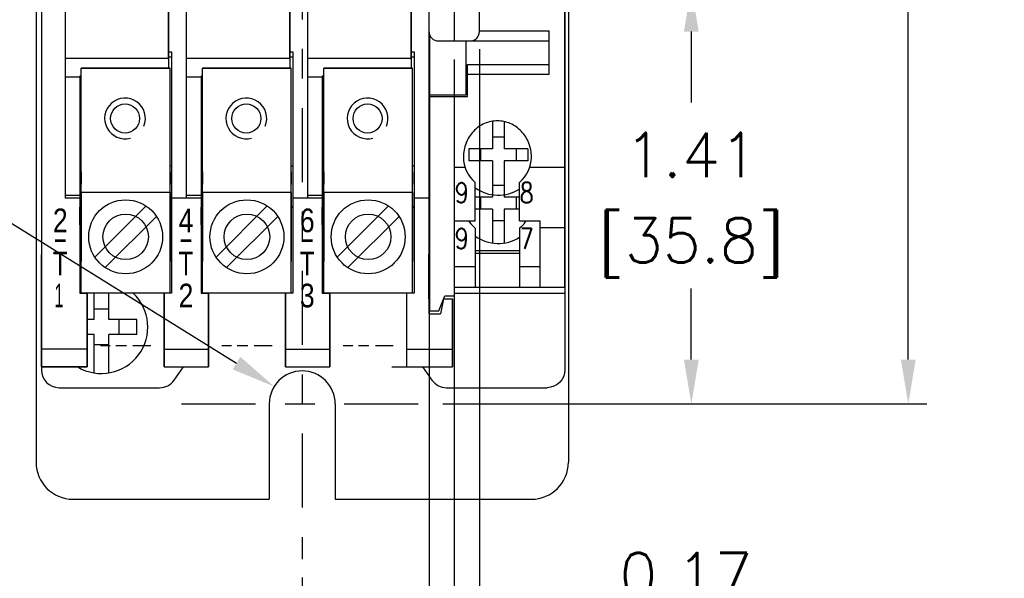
# Model space of a CAD drawing. Extents: x 860.4 to 878.3, y 114.8 to 126.1.
# Tile 3 of 9: x 862.6 to 865.9, y 117.1 to 119. Entities that reach past the tile are written whole.
import ezdxf
from ezdxf.enums import TextEntityAlignment as Align

# ---------------------------------------------------------------- set-up
doc = ezdxf.new("R2010")
doc.units = 0
doc.header["$LTSCALE"] = 4
doc.header["$MEASUREMENT"] = 0
doc.linetypes.add('CENTER', pattern=[2, 1.25, -0.25, 0.25, -0.25])
doc.layers.get('0').update_dxf_attribs({"linetype": 'CONTINUOUS'})
doc.layers.get('DEFPOINTS').update_dxf_attribs({"linetype": 'CONTINUOUS'})
for name, color, linetype in [('CENTER', 40, 'CENTER'), ('dim', 140, 'CONTINUOUS'), ('dim @ 1', 140, 'CONTINUOUS')]:
    doc.layers.add(name, color=color, linetype=linetype)
doc.styles.add('ROMANS', font='romans.shx')
doc.styles.get("Standard").update_dxf_attribs({"font": 'romans.shx'})
doc.styles.add('VELVET-H', font='VELVET-H.SHX')
doc.dimstyles.get("Standard").update_dxf_attribs({"dimtxt": 0.15, "dimasz": 0.15, "dimexe": 0.0625, "dimexo": 0.0625, "dimgap": 0.0625, "dimtad": 0, "dimtih": 1, "dimtoh": 1, "dimzin": 0, "dimdsep": 46, "dimtxsty": 'Standard', "dimcen": 0, "dimadec": 0, "dimazin": 0, "dimtfac": 1, "dimtofl": 0, "dimtmove": 0, "dimatfit": 3, "dimfxl": 0, "dimtolj": 1, "dimtzin": 0, "dimarcsym": 0})

# ---------------------------------------------------------------- blocks, each defined once
blk = doc.blocks.new('*D14')
at = {"layer": 'DEFPOINTS', "color": 0}
for p in [(863.7902, 123.7431), (863.9752, 117.6746), (865.6113, 117.6746)]:
    blk.add_point(p, dxfattribs=at)
at = {"layer": 'dim', "color": 0, "lineweight": -2}
for p, q in [((863.8527, 123.7431), (865.6738, 123.7431)), ((865.6113, 123.5931), (865.6113, 121.0232)), ((865.6113, 117.8246), (865.6113, 120.3946)), ((864.0377, 117.6746), (865.6738, 117.6746))]:
    blk.add_line(p, q, dxfattribs=at)
at = {"layer": 'dim', "color": 0}
for points in [[(865.5863, 123.5931), (865.6363, 123.5931), (865.6113, 123.7431)], [(865.5863, 117.8246), (865.6363, 117.8246), (865.6113, 117.6746)]]:
    blk.add_solid(points, dxfattribs=at)
at = {"layer": 'dim', "color": 0, "char_height": 0.15, "attachment_point": 5}
for s, insert in [('\\A1;6.07', (865.6113, 120.8464)), ('\\A1;[154.1]', (865.6113, 120.5321))]:
    blk.add_mtext(s, dxfattribs=dict(at, insert=insert))
blk = doc.blocks.new('*D15')
at = {"layer": 'DEFPOINTS', "color": 0}
for p in [(864.161, 119.0836, 0.08), (863.9752, 117.6746), (864.8777, 117.6746)]:
    blk.add_point(p, dxfattribs=at)
at = {"layer": 'dim', "color": 0, "lineweight": -2}
for p, q in [((864.2235, 119.0836), (864.9402, 119.0836)), ((864.8777, 118.9336), (864.8777, 118.6934)), ((864.8777, 117.8246), (864.8777, 118.0649)), ((864.0377, 117.6746), (864.9402, 117.6746))]:
    blk.add_line(p, q, dxfattribs=at)
at = {"layer": 'dim', "color": 0}
for points in [[(864.8527, 118.9336), (864.9027, 118.9336), (864.8777, 119.0836)], [(864.8527, 117.8246), (864.9027, 117.8246), (864.8777, 117.6746)]]:
    blk.add_solid(points, dxfattribs=at)
at = {"layer": 'dim', "color": 0, "char_height": 0.15, "attachment_point": 5}
for s, insert in [('\\A1;1.41', (864.8777, 118.5166)), ('\\A1;[35.8]', (864.8777, 118.2024))]:
    blk.add_mtext(s, dxfattribs=dict(at, insert=insert))
blk = doc.blocks.new('*D16')
at = {"layer": 'DEFPOINTS', "color": 0}
for p in [(864.076, 118.9016, 0.08), (863.562, 117.1504), (863.562, 116.3268)]:
    blk.add_point(p, dxfattribs=at)
at = {"layer": 'dim', "color": 0, "lineweight": -2}
for p, q in [((864.076, 118.8391), (864.076, 116.2643)), ((863.562, 117.0879), (863.562, 116.2643)), ((863.712, 116.3268), (863.926, 116.3268)), ((864.076, 116.3268), (864.226, 116.3268))]:
    blk.add_line(p, q, dxfattribs=at)
at = {"layer": 'dim', "color": 0}
for points in [[(863.712, 116.3518), (863.712, 116.3018), (863.562, 116.3268)], [(863.926, 116.3518), (863.926, 116.3018), (864.076, 116.3268)]]:
    blk.add_solid(points, dxfattribs=at)
at = {"layer": 'dim', "color": 0, "insert": (864.6957, 116.3268), "char_height": 0.15, "attachment_point": 5}
blk.add_mtext('\\A1;0.51\\P [13.1]', dxfattribs=at)
blk = doc.blocks.new('*D17')
at = {"layer": 'DEFPOINTS', "color": 0}
for p in [(863.991, 118.9326, 0.08), (864.161, 118.9361, 0.08), (863.991, 116.946)]:
    blk.add_point(p, dxfattribs=at)
at = {"layer": 'dim', "color": 0, "lineweight": -2}
for p, q in [((863.991, 118.8701), (863.991, 116.8835)), ((864.161, 118.8736), (864.161, 116.8835)), ((863.841, 116.946), (863.691, 116.946)), ((864.311, 116.946), (864.461, 116.946))]:
    blk.add_line(p, q, dxfattribs=at)
at = {"layer": 'dim', "color": 0}
for points in [[(863.841, 116.971), (863.841, 116.921), (863.991, 116.946)], [(864.311, 116.971), (864.311, 116.921), (864.161, 116.946)]]:
    blk.add_solid(points, dxfattribs=at)
at = {"layer": 'dim', "color": 0, "insert": (864.8592, 116.946), "char_height": 0.15, "attachment_point": 5}
blk.add_mtext('\\A1;0.17\\P [4.3]', dxfattribs=at)
blk = doc.blocks.new('*D24')
at = {"layer": 'DEFPOINTS', "color": 0}
for p in [(863.4673, 117.7335), (863.6567, 117.6158)]:
    blk.add_point(p, dxfattribs=at)
at = {"layer": 'dim', "color": 0, "lineweight": -2}
for p, q in [((862.327, 118.3486), (862.477, 118.3486)), ((862.477, 118.3486), (863.3398, 117.8126))]:
    blk.add_line(p, q, dxfattribs=at)
at = {"layer": 'dim', "color": 0}
blk.add_solid([(863.353, 117.8339), (863.3267, 117.7914), (863.4673, 117.7335)], dxfattribs=at)
at = {"layer": 'dim', "color": 0, "insert": (861.4478, 118.3486), "char_height": 0.15, "attachment_point": 5}
blk.add_mtext('\\A1;{\\H0.66667x;MOUNTING HOLES\\PFOR 2X #10 SCREWS}', dxfattribs=at)

msp = doc.modelspace()

# ---------------------------------------------------------------- linework, layer by layer
for p, q in [((862.662, 123.5326), (862.662, 117.4776)), ((864.462, 120.6566), (864.462, 117.4776)), ((864.45, 118.0696, 0.08), (864.45, 120.3926, 0.08)), ((863.991, 118.9326, 0.08), (863.991, 119.2346, 0.08)), ((864.161, 118.9326, 0.08), (864.161, 119.2346, 0.08)), ((864.161, 118.9361, 0.08), (864.397, 118.9361, 0.08)), ((864.397, 118.7892, 0.08), (864.397, 118.9361, 0.08)), ((863.994, 117.9896, 0.08), (863.994, 118.9193, 0.08)), ((864.022, 118.9016, 0.08), (864.13, 118.9016, 0.08)), ((864.116, 118.719, 0.08), (864.116, 118.9016, 0.08)), ((864.1378, 118.9026, 0.08), (864.397, 118.9026, 0.08)), ((863.11, 118.8649, -0.475), (863.12, 118.8649, -0.475)), ((863.52, 118.8649, -0.475), (863.53, 118.8649, -0.475)), ((863.93, 118.8649, -0.475), (863.94, 118.8649, -0.475)), ((863.11, 118.8423, -0.32), (862.76, 118.8423, -0.32)), ((863.11, 118.8482, -0.345), (863.12, 118.8482, -0.345)), ((863.12, 118.8396, 2.335), (863.12, 118.8396, 2.865)), ((863.52, 118.8423, -0.32), (863.17, 118.8423, -0.32)), ((863.52, 118.8482, -0.345), (863.53, 118.8482, -0.345)), ((863.93, 118.8423, -0.32), (863.58, 118.8423, -0.32)), ((863.93, 118.8482, -0.345), (863.94, 118.8482, -0.345)), ((864.121, 118.8226, 0.08), (864.397, 118.8226, 0.08)), ((864.121, 118.714, 0.08), (864.121, 118.8226, 0.08)), ((862.81, 118.7794), (862.76, 118.7794)), ((862.815, 118.7825), (862.81, 118.7825)), ((863.22, 118.7794), (863.17, 118.7794)), ((863.225, 118.7825), (863.22, 118.7825)), ((863.63, 118.7794), (863.58, 118.7794)), ((863.635, 118.7825), (863.63, 118.7825)), ((864.121, 118.7892, 0.08), (864.397, 118.7892, 0.08)), ((863.994, 118.719, 0.08), (864.116, 118.719, 0.08)), ((863.994, 118.714, 0.08), (864.121, 118.714, 0.08)), ((864.205, 118.6302, 0.08), (864.205, 118.5365, 0.08)), ((864.245, 118.6291, 0.08), (864.245, 118.5365, 0.08)), ((864.245, 118.5765, 0.08), (864.205, 118.5765, 0.08)), ((864.205, 118.5365, 0.08), (864.125, 118.5365, 0.08)), ((864.125, 118.5365, 0.08), (864.125, 118.4965, 0.08)), ((864.165, 118.5365, 0.08), (864.165, 118.4965, 0.08)), ((864.325, 118.5365, 0.08), (864.245, 118.5365, 0.08)), ((864.285, 118.5365, 0.08), (864.285, 118.4965, 0.08)), ((864.325, 118.5365, 0.08), (864.325, 118.4965, 0.08)), ((864.205, 118.4965, 0.08), (864.125, 118.4965, 0.08)), ((864.205, 118.4965, 0.08), (864.205, 118.3818, 0.08)), ((864.245, 118.4965, 0.08), (864.245, 118.3818, 0.08)), ((864.325, 118.4965, 0.08), (864.245, 118.4965, 0.08)), ((862.81, 118.4796, 2.235), (862.815, 118.4796, 2.235)), ((863.115, 118.4796, 2.235), (863.12, 118.4796, 2.235)), ((863.22, 118.4796, 2.235), (863.225, 118.4796, 2.235)), ((863.525, 118.4796, 2.235), (863.53, 118.4796, 2.235)), ((863.63, 118.4796, 2.235), (863.635, 118.4796, 2.235)), ((863.935, 118.4796, 2.235), (863.94, 118.4796, 2.235)), ((864.077, 118.0396, 0.08), (864.077, 118.4751, 0.08)), ((864.077, 118.4751, 0.08), (864.1126, 118.4751, 0.08)), ((864.3314, 118.4751, 0.08), (864.45, 118.4751, 0.08)), ((864.147, 118.2938, 0.08), (864.147, 118.4233, 0.08)), ((864.245, 118.4135, 0.08), (864.205, 118.4135, 0.08)), ((864.297, 118.2938, 0.08), (864.297, 118.4233, 0.08)), ((862.81, 118.3796, -0.6891), (862.76, 118.3796, -0.6891)), ((862.81, 118.3699, 0.49), (862.76, 118.3699, 0.49)), ((862.815, 118.3896, 0.08), (862.815, 118.1566, 0.08)), ((863.115, 118.3896, 0.08), (862.815, 118.3896, 0.08)), ((863.115, 118.3896, 0.08), (863.115, 118.1566, 0.08)), ((863.22, 118.3699, 0.49), (863.12, 118.3699, 0.49)), ((863.22, 118.3796, -0.6891), (863.17, 118.3796, -0.6891)), ((863.225, 118.3896, 0.08), (863.225, 118.1566, 0.08)), ((863.525, 118.3896, 0.08), (863.225, 118.3896, 0.08)), ((863.525, 118.3896, 0.08), (863.525, 118.1566, 0.08)), ((863.63, 118.3699, 0.49), (863.53, 118.3699, 0.49)), ((863.63, 118.3796, -0.6891), (863.58, 118.3796, -0.6891)), ((863.635, 118.3896, 0.08), (863.635, 118.1566, 0.08)), ((863.935, 118.3896, 0.08), (863.635, 118.3896, 0.08)), ((863.935, 118.3896, 0.08), (863.935, 118.1566, 0.08)), ((863.99, 118.3699, 0.49), (863.94, 118.3699, 0.49)), ((864.205, 118.3735, 0.08), (864.147, 118.3735, 0.08)), ((864.165, 118.3735, 0.08), (864.165, 118.3335, 0.08)), ((864.205, 118.3818, 0.08), (864.205, 118.3735, 0.08)), ((864.245, 118.3818, 0.08), (864.245, 118.3735, 0.08)), ((864.297, 118.3735, 0.08), (864.245, 118.3735, 0.08)), ((864.285, 118.3735, 0.08), (864.285, 118.3335, 0.08)), ((863.0339, 118.3439, 0.08), (862.8607, 118.1707, 0.08)), ((863.4439, 118.3439, 0.08), (863.2707, 118.1707, 0.08)), ((863.8539, 118.3439, 0.08), (863.6807, 118.1707, 0.08)), ((864.205, 118.3335, 0.08), (864.147, 118.3335, 0.08)), ((864.205, 118.3335, 0.08), (864.205, 118.2188, 0.08)), ((864.245, 118.3335, 0.08), (864.245, 118.2188, 0.08)), ((864.297, 118.3335, 0.08), (864.245, 118.3335, 0.08)), ((863.0693, 118.3086, 0.08), (862.8961, 118.1354, 0.08)), ((863.4793, 118.3086, 0.08), (863.3061, 118.1354, 0.08)), ((863.8893, 118.3086, 0.08), (863.7161, 118.1354, 0.08)), ((864.077, 118.2938, 0.08), (864.147, 118.2938, 0.08)), ((864.245, 118.2935, 0.08), (864.205, 118.2935, 0.08)), ((864.297, 118.2938, 0.08), (864.367, 118.2938, 0.08)), ((864.367, 118.0696, 0.08), (864.367, 118.2938, 0.08)), ((864.147, 118.269, 0.08), (864.147, 118.0696, 0.08)), ((864.297, 118.269, 0.08), (864.297, 118.0696, 0.08)), ((864.367, 118.2706, 0.08), (864.45, 118.2706, 0.08)), ((864.147, 118.1928, 0.08), (864.297, 118.1928, 0.08)), ((864.147, 118.1842, 0.08), (864.297, 118.1842, 0.08)), ((864.077, 118.1395, 0.08), (864.147, 118.1395, 0.08)), ((864.297, 118.1395, 0.08), (864.367, 118.1395, 0.08)), ((864.077, 118.0696, 0.08), (864.45, 118.0696, 0.08)), ((862.81, 118.0496, 1.975), (862.835, 118.0496, 1.975)), ((862.858, 117.9596), (862.858, 118.0496)), ((862.908, 117.9596), (862.908, 118.0496)), ((863.22, 118.0496, 1.975), (863.245, 118.0496, 1.975)), ((863.63, 118.0496, 1.975), (863.655, 118.0496, 1.975)), ((863.915, 118.0496, 3.875), (863.915, 117.7996, 3.875)), ((864.024, 117.9896, 0.08), (864.044, 118.0396, 0.08)), ((864.04, 118.0296, 2.985), (864.04, 118.0296, 2.785)), ((864.044, 118.0396, 0.08), (864.077, 118.0396, 0.08)), ((862.908, 117.9946), (862.858, 117.9946)), ((862.858, 117.9596), (862.835, 117.9596)), ((863.003, 117.9596), (862.908, 117.9596)), ((862.943, 117.9096), (862.943, 117.9596)), ((863.003, 117.9096), (863.003, 117.9596)), ((863.99, 117.9796, 2.985), (863.99, 117.9796, 2.785)), ((863.994, 117.9896, 0.08), (864.024, 117.9896, 0.08)), ((864.03, 117.9796, 2.985), (864.03, 117.9796, 2.785)), ((862.858, 117.9096), (862.835, 117.9096)), ((862.858, 117.7797), (862.858, 117.9096)), ((863.003, 117.9096), (862.908, 117.9096)), ((862.908, 117.7797), (862.908, 117.9096)), ((862.908, 117.8746), (862.858, 117.8746)), ((862.9128, 117.8716, 0.08), (862.88, 117.8716, 0.08)), ((862.9678, 117.8716, 0.08), (862.932, 117.8716, 0.08)), ((863.05, 117.8716, 0.08), (862.9898, 117.8716, 0.08)), ((863.3228, 117.8716, 0.08), (863.29, 117.8716, 0.08)), ((863.3778, 117.8716, 0.08), (863.342, 117.8716, 0.08)), ((863.46, 117.8716, 0.08), (863.3998, 117.8716, 0.08)), ((863.7328, 117.8716, 0.08), (863.7, 117.8716, 0.08)), ((863.7878, 117.8716, 0.08), (863.752, 117.8716, 0.08)), ((863.87, 117.8716, 0.08), (863.8098, 117.8716, 0.08)), ((863.1292, 117.7552, 0.185), (863.1603, 117.7996, 0.185)), ((864.0009, 117.7552, 0.185), (863.9698, 117.7996, 0.185)), ((862.68, 117.7896, 0.185), (862.68, 117.7896, -0.115)), ((862.74, 117.7296, 0.185), (862.74, 117.7296, -0.115)), ((863.08, 117.7296, 0.185), (863.08, 117.7296, -0.115)), ((863.4505, 117.6746), (863.4505, 117.3526)), ((863.6735, 117.6746), (863.6735, 117.3526)), ((862.787, 117.3526), (863.4505, 117.3526)), ((863.6735, 117.3526), (864.337, 117.3526))]:
    msp.add_line(p, q)
at = {"extrusion": (1, -1.68754e-14, 4.34221e-15)}
for p, q in [((862.76, 120.3896, 2.985), (862.76, 118.3699, 2.985)), ((862.68, 120.0696, 2.985), (862.68, 117.7996, 2.985)), ((863.17, 119.3346, 2.865), (863.17, 118.3699, 2.865)), ((863.58, 119.3346, 2.865), (863.58, 118.3699, 2.865)), ((863.99, 119.3346, 2.865), (863.99, 118.3596, 2.865)), ((863.11, 119.1704, 2.865), (863.11, 118.8096, 2.865)), ((863.52, 119.1704, 2.865), (863.52, 118.8096, 2.865)), ((863.93, 119.1704, 2.865), (863.93, 118.8096, 2.865)), ((863.12, 118.859, 2.865), (863.12, 118.3596, 2.865)), ((863.53, 118.8649, 2.865), (863.53, 118.3596, 2.865)), ((863.94, 118.8649, 2.865), (863.94, 118.0496, 2.865)), ((862.81, 118.4796, 2.235), (862.81, 118.4796, 0.625)), ((863.12, 118.4796, 2.235), (863.12, 118.4796, -0.105)), ((863.22, 118.4796, 2.235), (863.22, 118.4796, 0.625)), ((863.53, 118.4796, 2.235), (863.53, 118.4796, -0.105)), ((863.63, 118.4796, 2.235), (863.63, 118.4796, 0.625)), ((863.94, 118.4796, 2.235), (863.94, 118.4796, -0.105)), ((863.12, 118.3596, 2.985), (863.12, 118.0496, 2.985)), ((863.53, 118.3596, 2.985), (863.53, 118.0496, 2.985)), ((863.99, 118.3596, 2.985), (863.99, 117.9796, 2.985)), ((863.12, 118.3396, 1.675), (863.12, 118.2796, 1.675)), ((863.53, 118.3396, 1.675), (863.53, 118.2796, 1.675)), ((862.81, 118.2896, 1.975), (862.81, 118.0496, 1.975)), ((863.12, 118.2896, 1.975), (863.12, 118.0496, 1.975)), ((863.22, 118.2896, 1.975), (863.22, 118.0496, 1.975)), ((863.53, 118.2896, 1.975), (863.53, 118.0496, 1.975)), ((863.63, 118.2896, 1.975), (863.63, 118.0496, 1.975)), ((862.68, 117.7996, 1.873), (862.68, 118.1796, 1.2668)), ((863.99, 118.0296, 1.5061), (863.99, 118.1796, 1.2668)), ((862.835, 117.7996, 1.873), (862.835, 118.0496, 1.4742)), ((863.095, 118.0496, 2.985), (863.095, 118.0496, 1.975)), ((863.095, 117.7996, 1.873), (863.095, 118.0496, 1.4742)), ((863.095, 118.0496, 2.985), (863.095, 117.7996, 2.985)), ((863.12, 118.0496, 2.985), (863.12, 118.0496, 1.975)), ((863.505, 118.0496, 2.985), (863.505, 118.0496, 1.975)), ((863.505, 117.7996, 1.873), (863.505, 118.0496, 1.4742)), ((863.505, 118.0496, 2.985), (863.505, 117.7996, 2.985)), ((863.53, 118.0496, 2.985), (863.53, 118.0496, 1.975)), ((863.99, 118.0296, 2.785), (863.99, 117.9796, 2.785)), ((864.07, 117.7996, 1.873), (864.07, 118.0296, 1.5061)), ((864.07, 118.0296, 2.985), (864.07, 117.7996, 2.985)), ((863.095, 117.8596, 1.873), (863.245, 117.8596, 1.873)), ((863.505, 117.8596, 2.985), (863.655, 117.8596, 2.985)), ((862.68, 117.7996, 2.985), (862.835, 117.7996, 2.985)), ((863.095, 117.7996, 1.873), (863.245, 117.7996, 1.873)), ((863.095, 117.7996, 2.985), (863.245, 117.7996, 2.985)), ((863.505, 117.7996, 1.873), (863.655, 117.7996, 1.873)), ((863.505, 117.7996, 2.985), (863.655, 117.7996, 2.985))]:
    msp.add_line(p, q, dxfattribs=at)
at = {"extrusion": (-1, 2.36042e-14, 4.82166e-16)}
for p, q in [((864.45, 119.6796, -0.105), (864.45, 118.5296, -0.105)), ((864.45, 119.3696, -0.025), (864.45, 118.5296, -0.025)), ((863.99, 119.2496, -0.025), (863.99, 118.5296, -0.025))]:
    msp.add_line(p, q, dxfattribs=at)
at = {"extrusion": (-1, 2.37879e-14, 3.29076e-16)}
for p, q in [((862.68, 119.4696, -0.105), (862.68, 118.1796, -0.105)), ((864.45, 118.5296, -0.115), (864.45, 117.7896, -0.115)), ((862.81, 118.4796, -0.105), (862.81, 118.2796, -0.105)), ((863.12, 118.4796, 0.625), (863.12, 118.2796, 0.625)), ((863.22, 118.4796, 0.625), (863.22, 118.2796, 0.625)), ((863.53, 118.4796, 0.625), (863.53, 118.2796, 0.625)), ((863.63, 118.4796, 0.625), (863.63, 118.2796, 0.625)), ((863.94, 118.4796, -0.105), (863.94, 118.3396, -0.105)), ((862.68, 118.1796, -0.115), (862.68, 117.7896, -0.115)), ((862.68, 118.1796, -0.105), (862.68, 118.1796, -0.115)), ((862.68, 118.1796, 0.185), (862.68, 117.7896, 0.185)), ((864.45, 118.0496, 0.185), (864.45, 117.7896, 0.185)), ((864.45, 118.0496, 0.185), (864.45, 118.0496, 0.095))]:
    msp.add_line(p, q, dxfattribs=at)
at = {"extrusion": (1, -1.68754e-14, 3.94746e-15)}
for p, q in [((863.11, 118.8396, 0.625), (863.11, 119.1696, 0.625)), ((863.52, 118.8396, 0.625), (863.52, 119.1696, 0.625)), ((863.93, 118.8396, 0.625), (863.93, 119.1696, 0.625)), ((862.81, 118.4796, 0.625), (862.815, 118.4796, 0.625)), ((863.115, 118.4796, -0.105), (863.12, 118.4796, -0.105)), ((863.22, 118.4796, 0.625), (863.225, 118.4796, 0.625)), ((863.525, 118.4796, -0.105), (863.53, 118.4796, -0.105)), ((863.63, 118.4796, 0.625), (863.635, 118.4796, 0.625)), ((863.935, 118.4796, -0.105), (863.94, 118.4796, -0.105)), ((862.81, 118.2796, 1.675), (862.81, 118.3396, 1.675)), ((862.81, 118.3396, 1.675), (862.81, 118.3396, 1.925)), ((862.81, 118.3396, 1.675), (862.815, 118.3396, 1.675)), ((863.115, 118.3396, 1.675), (863.12, 118.3396, 1.675)), ((863.22, 118.2796, 1.675), (863.22, 118.3396, 1.675)), ((863.22, 118.3396, 1.675), (863.22, 118.3396, 1.925)), ((863.22, 118.3396, 1.675), (863.225, 118.3396, 1.675)), ((863.525, 118.3396, 1.675), (863.53, 118.3396, 1.675)), ((863.63, 118.2796, 1.675), (863.63, 118.3396, 1.675)), ((863.63, 118.3396, 1.675), (863.63, 118.3396, 1.925)), ((863.63, 118.3396, 1.675), (863.635, 118.3396, 1.675)), ((863.935, 118.3396, 1.675), (863.94, 118.3396, 1.675)), ((864.04, 118.0296, 2.785), (864.03, 117.9796, 2.785)), ((864.04, 118.0296, 2.985), (864.03, 117.9796, 2.985)), ((864.04, 118.0296, 2.985), (864.07, 118.0296, 2.985)), ((863.99, 117.9796, 2.785), (864.03, 117.9796, 2.785)), ((863.99, 117.9796, 2.985), (864.03, 117.9796, 2.985)), ((863.915, 117.8596, 1.873), (864.07, 117.8596, 1.873)), ((863.865, 117.7996, 1.873), (864.07, 117.7996, 1.873)), ((863.865, 117.7996, 1.975), (863.915, 117.7996, 1.975)), ((863.915, 117.7996, 2.985), (864.07, 117.7996, 2.985))]:
    msp.add_line(p, q, dxfattribs=at)
at = {"extrusion": (-1.96596e-14, -1, -1.39895e-14)}
for p, q in [((863.12, 118.8649, 2.335), (863.12, 118.5796, 2.335)), ((863.53, 118.859, 2.335), (863.53, 118.5796, 2.335)), ((863.94, 118.8396, 2.335), (863.94, 118.5796, 2.335)), ((862.68, 118.1796, 0.185), (862.68, 118.1796, 1.2668)), ((863.245, 117.7996, 1.873), (863.245, 118.0496, 1.4742)), ((863.655, 117.7996, 1.873), (863.655, 118.0496, 1.4742)), ((862.68, 117.7996, 1.873), (862.68, 117.7996, 2.985)), ((862.835, 117.7996, 1.873), (862.835, 117.7996, 2.985)), ((863.095, 117.7996, 1.873), (863.095, 117.7996, 2.985)), ((863.245, 117.7996, 1.873), (863.245, 117.7996, 2.985)), ((863.505, 117.7996, 1.873), (863.505, 117.7996, 2.985)), ((863.655, 117.7996, 1.873), (863.655, 117.7996, 2.985)), ((863.865, 117.7996, 1.873), (863.865, 117.7996, 1.975)), ((863.915, 117.7996, 1.975), (863.915, 117.7996, 2.985)), ((864.07, 117.7996, 1.873), (864.07, 117.7996, 2.985))]:
    msp.add_line(p, q, dxfattribs=at)
at = {"extrusion": (-3.1502e-14, -1, 1.23283e-14)}
for p, q in [((862.76, 118.8396, 2.425), (862.76, 118.3699, 2.425)), ((863.17, 118.8396, 2.425), (863.17, 118.3699, 2.425)), ((863.58, 118.8396, 2.425), (863.58, 118.3699, 2.425)), ((862.81, 118.7825, 2.425), (862.81, 118.3596, 2.425)), ((862.81, 118.7825, 2.335), (862.81, 118.5796, 2.335)), ((863.22, 118.7825, 2.425), (863.22, 118.3596, 2.425)), ((863.22, 118.7825, 2.335), (863.22, 118.5796, 2.335)), ((863.63, 118.7825, 2.425), (863.63, 118.3596, 2.425)), ((863.63, 118.7825, 2.335), (863.63, 118.5796, 2.335))]:
    msp.add_line(p, q, dxfattribs=at)
at = {"extrusion": (1, 7.22339e-15, 2.91218e-29)}
for p, q in [((862.815, 118.0496, -9.737), (862.815, 118.8096, -9.737)), ((863.115, 118.8096, -9.807), (862.815, 118.8096, -9.807)), ((862.815, 118.8096, -9.737), (863.115, 118.8096, -9.737)), ((862.815, 118.8096, -9.737), (862.815, 118.8096, -9.807)), ((863.115, 118.0496, -9.737), (863.115, 118.8096, -9.737)), ((863.115, 118.8096, -9.737), (863.115, 118.8096, -9.807)), ((863.225, 118.0496, -9.737), (863.225, 118.8096, -9.737)), ((863.225, 118.8096, -9.737), (863.225, 118.8096, -9.807)), ((863.525, 118.8096, -9.807), (863.225, 118.8096, -9.807)), ((863.225, 118.8096, -9.737), (863.525, 118.8096, -9.737)), ((863.525, 118.0496, -9.737), (863.525, 118.8096, -9.737)), ((863.525, 118.8096, -9.737), (863.525, 118.8096, -9.807)), ((863.635, 118.0496, -9.737), (863.635, 118.8096, -9.737)), ((863.635, 118.8096, -9.737), (863.635, 118.8096, -9.807)), ((863.935, 118.8096, -9.807), (863.635, 118.8096, -9.807)), ((863.635, 118.8096, -9.737), (863.935, 118.8096, -9.737)), ((863.935, 118.0496, -9.737), (863.935, 118.8096, -9.737)), ((863.935, 118.8096, -9.737), (863.935, 118.8096, -9.807)), ((862.815, 118.5096, -9.857), (862.815, 118.7596, -9.857)), ((863.115, 118.5096, -9.857), (863.115, 118.7596, -9.857)), ((863.225, 118.5096, -9.857), (863.225, 118.7596, -9.857)), ((863.525, 118.5096, -9.857), (863.525, 118.7596, -9.857)), ((863.635, 118.5096, -9.857), (863.635, 118.7596, -9.857)), ((863.935, 118.5096, -9.857), (863.935, 118.7596, -9.857)), ((862.815, 118.0996, -10.217), (862.815, 118.2896, -10.217)), ((863.225, 118.0996, -10.217), (863.225, 118.2896, -10.217)), ((863.635, 118.0996, -10.217), (863.635, 118.2896, -10.217)), ((862.815, 118.0496, -10.167), (862.815, 118.0496, -9.737)), ((863.115, 118.0496, -10.167), (862.815, 118.0496, -10.167)), ((863.115, 118.0496, -9.737), (862.815, 118.0496, -9.737)), ((863.225, 118.0496, -10.167), (863.225, 118.0496, -9.737)), ((863.525, 118.0496, -10.167), (863.225, 118.0496, -10.167)), ((863.525, 118.0496, -9.737), (863.225, 118.0496, -9.737)), ((863.635, 118.0496, -10.167), (863.635, 118.0496, -9.737)), ((863.935, 118.0496, -10.167), (863.635, 118.0496, -10.167)), ((863.935, 118.0496, -9.737), (863.635, 118.0496, -9.737))]:
    msp.add_line(p, q, dxfattribs=at)
at = {"extrusion": (-1, 2.36042e-14, 3.29076e-16)}
for p, q in [((863.99, 118.5296, 0.095), (863.99, 118.0496, 0.095)), ((863.99, 118.5296, 0.095), (863.99, 118.5296, -0.025)), ((863.99, 118.5296, -0.105), (863.99, 118.5296, -0.115)), ((864.45, 118.5296, 0.095), (864.45, 118.0496, 0.095)), ((864.45, 118.5296, 0.095), (864.45, 118.5296, -0.025)), ((864.4515, 118.5296, -0.105), (864.4515, 118.5296, -0.115)), ((862.74, 117.7296, -0.115), (863.08, 117.7296, -0.115)), ((862.74, 117.7296, 0.185), (863.08, 117.7296, 0.185))]:
    msp.add_line(p, q, dxfattribs=at)
at = {"extrusion": (-1, 2.36042e-14, 2.83106e-16)}
for p, q in [((863.99, 118.5296, -0.105), (863.99, 118.1796, -0.105)), ((862.815, 118.3396, 1.925), (862.81, 118.3396, 1.925)), ((863.12, 118.3396, 1.925), (863.115, 118.3396, 1.925)), ((863.225, 118.3396, 1.925), (863.22, 118.3396, 1.925)), ((863.53, 118.3396, 1.925), (863.525, 118.3396, 1.925)), ((863.635, 118.3396, 1.925), (863.63, 118.3396, 1.925)), ((863.94, 118.3396, 1.925), (863.935, 118.3396, 1.925)), ((863.12, 118.0496, 1.975), (863.095, 118.0496, 1.975)), ((863.12, 118.0496, 2.985), (863.095, 118.0496, 2.985)), ((863.53, 118.0496, 1.975), (863.505, 118.0496, 1.975)), ((863.53, 118.0496, 2.985), (863.505, 118.0496, 2.985)), ((863.94, 118.0496, 3.875), (863.915, 118.0496, 3.875)), ((862.835, 117.8596, 1.873), (862.68, 117.8596, 1.873)), ((862.835, 117.7996, 1.873), (862.68, 117.7996, 1.873))]:
    msp.add_line(p, q, dxfattribs=at)
at = {"extrusion": (1, 2.09926e-32, -3.61354e-45)}
for p, q in [((862.815, 118.4596, -10.377), (862.815, 118.4171, -10.491)), ((863.115, 118.4596, -10.377), (863.115, 118.4171, -10.491)), ((863.225, 118.4596, -10.377), (863.225, 118.4171, -10.491)), ((863.525, 118.4596, -10.377), (863.525, 118.4171, -10.491)), ((863.635, 118.4596, -10.377), (863.635, 118.4171, -10.491)), ((863.935, 118.4596, -10.377), (863.935, 118.4171, -10.491))]:
    msp.add_line(p, q, dxfattribs=at)
at = {"extrusion": (-1, 2.24439e-14, -3.55271e-15)}
for p, q in [((862.81, 118.3596, 2.985), (862.81, 118.0496, 2.985)), ((863.22, 118.3596, 2.985), (863.22, 118.0496, 2.985)), ((863.63, 118.3596, 2.985), (863.63, 118.0496, 2.985)), ((862.81, 118.0496, 2.985), (862.81, 118.0496, 1.975)), ((862.835, 118.0496, 2.985), (862.835, 118.0496, 1.975)), ((862.835, 118.0496, 2.985), (862.835, 117.7996, 2.985)), ((863.22, 118.0496, 2.985), (863.22, 118.0496, 1.975)), ((863.245, 118.0496, 2.985), (863.245, 118.0496, 1.975)), ((863.245, 118.0496, 2.985), (863.245, 117.7996, 2.985)), ((863.63, 118.0496, 2.985), (863.63, 118.0496, 1.975)), ((863.655, 118.0496, 2.985), (863.655, 118.0496, 1.975)), ((863.655, 118.0496, 2.985), (863.655, 117.7996, 2.985))]:
    msp.add_line(p, q, dxfattribs=at)
at = {"extrusion": (1, -1.68754e-14, -2.88118e-15)}
for p, q in [((863.12, 118.3396, 1.925), (863.12, 118.3396, 1.675)), ((863.53, 118.3396, 1.925), (863.53, 118.3396, 1.675)), ((864.07, 118.0296, 2.985), (864.07, 118.0296, 1.5061))]:
    msp.add_line(p, q, dxfattribs=at)
at = {"extrusion": (1, -1.57151e-14, 8.17803e-15)}
for p, q in [((862.81, 118.0496, 2.985), (862.835, 118.0496, 2.985)), ((863.22, 118.0496, 2.985), (863.245, 118.0496, 2.985)), ((863.63, 118.0496, 2.985), (863.655, 118.0496, 2.985))]:
    msp.add_line(p, q, dxfattribs=at)
at = {"extrusion": (-1.45304e-16, 1.45495e-14, -1)}
for p, q in [((864.077, 118.0496, 0.185), (864.45, 118.0496, 0.185)), ((864.077, 118.0496, 0.095), (864.45, 118.0496, 0.095)), ((864.45, 117.7896, -0.115), (864.45, 117.7896, 0.185)), ((864.05, 117.7296, -0.115), (864.39, 117.7296, -0.115)), ((864.05, 117.7296, 0.185), (864.39, 117.7296, 0.185)), ((864.39, 117.7296, -0.115), (864.39, 117.7296, 0.185))]:
    msp.add_line(p, q, dxfattribs=at)
for centre, radius in [((862.963, 118.6396, 0.08), 0.0491), ((863.373, 118.6396, 0.08), 0.0491), ((863.783, 118.6396, 0.08), 0.0491), ((862.965, 118.2396, 0.08), 0.125), ((863.375, 118.2396, 0.08), 0.125), ((863.785, 118.2396, 0.08), 0.125), ((862.965, 118.2396, 0.08), 0.077), ((863.375, 118.2396, 0.08), 0.077), ((863.785, 118.2396, 0.08), 0.077)]:
    msp.add_circle(centre, radius)
for centre, radius, start, end in [((864.022, 118.9326, 0.08), 0.031, 180, 270), ((864.13, 118.9326, 0.08), 0.031, 270, 360), ((862.963, 118.6396, 0.08), 0.069, 337.7128, 285.1255), ((863.373, 118.6396, 0.08), 0.069, 337.7128, 285.1255), ((863.783, 118.6396, 0.08), 0.069, 337.7128, 285.1255), ((864.222, 118.5233, 0.08), 0.1082, 90, 113.7877), ((864.222, 118.5233, 0.08), 0.1082, 66.2123, 90), ((864.2297, 118.5121, 0.08), 0.1222, 136.7808, 158.7323), ((864.225, 118.5165, 0.08), 0.1157, 113.7877, 136.7808), ((864.219, 118.5165, 0.08), 0.1157, 43.2192, 66.2123), ((864.2143, 118.5121, 0.08), 0.1222, 21.2677, 43.2192), ((864.2371, 118.5092, 0.08), 0.1301, 158.7323, 180), ((864.2069, 118.5092, 0.08), 0.1301, 360, 21.2677), ((864.222, 118.5105, 0.08), 0.115, 180.6355, 229.2989), ((864.222, 118.5105, 0.08), 0.115, 310.7011, 359.3645), ((864.225, 118.5165, 0.08), 0.1362, 235.0483, 301.9012), ((864.2152, 118.3538, 0.08), 0.1088, 213.4662, 226.7808), ((864.2289, 118.3538, 0.08), 0.1088, 313.2192, 326.5338), ((864.2193, 118.3582, 0.08), 0.1148, 226.7808, 230.9666), ((864.2247, 118.3582, 0.08), 0.1148, 309.0334, 313.2192), ((864.225, 118.3535, 0.08), 0.1362, 235.0483, 301.9012), ((862.883, 117.9346), 0.157, 239.3023, 47.095), ((862.74, 117.7896, 0.185), 0.06, 180, 270), ((862.74, 117.7896, -0.115), 0.06, 180, 270), ((863.562, 117.6746), 0.1115, 0, 180), ((863.08, 117.7896, -0.115), 0.06, 270, 325), ((863.08, 117.7896, 0.185), 0.06, 270, 325), ((864.05, 117.7896, 0.185), 0.06, 215, 270), ((862.787, 117.4776), 0.125, 180, 270), ((864.337, 117.4776), 0.125, 270, 0)]:
    msp.add_arc(centre, radius, start, end)
at = {"extrusion": (1, 2.90326e-29, -7.22339e-15)}
for centre in [(118.7596, -9.807, 862.815), (118.7596, -9.807, 863.115), (118.7596, -9.807, 863.225), (118.7596, -9.807, 863.525), (118.7596, -9.807, 863.635), (118.7596, -9.807, 863.935)]:
    msp.add_arc(centre, 0.05, 270, 0, dxfattribs=at)
at = {"extrusion": (1, -1.68754e-14, 3.94746e-15)}
for centre, radius, start, end in [((118.5796, 2.235, 862.81), 0.1, 90, 180), ((118.5796, 2.235, 863.12), 0.1, 90, 180), ((118.5796, 2.235, 863.22), 0.1, 90, 180), ((118.5796, 2.235, 863.53), 0.1, 90, 180), ((118.5796, 2.235, 863.63), 0.1, 90, 180), ((118.5796, 2.235, 863.94), 0.1, 90, 180), ((118.2896, 1.925, 862.81), 0.05, 0, 90), ((118.2896, 1.925, 863.12), 0.05, 0, 90), ((118.2896, 1.925, 863.22), 0.05, 0, 90), ((118.2896, 1.925, 863.53), 0.05, 0, 90), ((118.2896, 1.925, 863.63), 0.05, 0, 90)]:
    msp.add_arc(centre, radius, start, end, dxfattribs=at)
at = {"extrusion": (1, -2.55956e-31, -1.27335e-45)}
for centre in [(118.0996, -10.167, 862.815), (118.0996, -10.167, 863.225), (118.0996, -10.167, 863.635)]:
    msp.add_arc(centre, 0.05, 180, 270, dxfattribs=at)
at = {"extrusion": (-1.45304e-16, 1.45495e-14, -1)}
for centre in [(-864.39, 117.7896, -0.185), (-864.39, 117.7896, 0.115)]:
    msp.add_arc(centre, 0.06, 180, 270, dxfattribs=at)
at = {"layer": 'CENTER', "ltscale": 0.05}
for p, q in [((863.562, 124.1746), (863.562, 117.1504)), ((863.1543, 117.6746), (863.9752, 117.6746))]:
    msp.add_line(p, q, dxfattribs=at)
at = {"layer": 'CENTER'}
msp.add_line((864.076, 119.2656, 0.08), (864.076, 118.9016, 0.08), dxfattribs=at)

# ---------------------------------------------------------------- texts
for s, height, style, width, p, p2 in [('9', 0.069, 'ROMANS', 0.882582, (864.0783, 118.354, 0.08), (864.1247, 118.354, 0.08)), ('8', 0.069, 'ROMANS', 0.830665, (864.2978, 118.354, 0.08), (864.3442, 118.354, 0.08)), ('2', 0.08, 'VELVET-H', 0.9375, (862.719, 118.2552, 1.873), (862.769, 118.2552, 1.873)), ('4', 0.08, 'VELVET-H', 0.875, (863.144, 118.2552, 1.873), (863.194, 118.2552, 1.873)), ('6', 0.08, 'VELVET-H', 1.009615, (863.554, 118.2552, 1.873), (863.604, 118.2552, 1.873)), ('9', 0.069, 'ROMANS', 0.882582, (864.0783, 118.1994, 0.08), (864.1247, 118.1994, 0.08)), ('7', 0.069, 'ROMANS', 0.830665, (864.2978, 118.1994, 0.08), (864.3442, 118.1994, 0.08)), ('-', 0.08, 'VELVET-H', 0.729167, (862.719, 118.1952, 1.873), (862.769, 118.1952, 1.873)), ('-', 0.08, 'VELVET-H', 0.729167, (863.144, 118.1952, 1.873), (863.194, 118.1952, 1.873)), ('-', 0.08, 'VELVET-H', 0.729167, (863.554, 118.1952, 1.873), (863.604, 118.1952, 1.873)), ('T', 0.08, 'VELVET-H', 0.9375, (862.719, 118.1092, 1.873), (862.769, 118.1092, 1.873)), ('T', 0.08, 'VELVET-H', 0.9375, (863.144, 118.1092, 1.873), (863.194, 118.1092, 1.873)), ('T', 0.08, 'VELVET-H', 0.9375, (863.554, 118.1092, 1.873), (863.604, 118.1092, 1.873)), ('1', 0.08, 'VELVET-H', 1.575, (862.7244, 118.0011, 1.873), (862.7544, 118.0011, 1.873)), ('2', 0.08, 'VELVET-H', 0.9375, (863.144, 118.0012, 1.873), (863.194, 118.0012, 1.873)), ('3', 0.08, 'VELVET-H', 0.9375, (863.554, 118.0012, 1.873), (863.604, 118.0012, 1.873))]:
    msp.add_text(s, height=height, dxfattribs=dict(style=style, width=width)).set_placement(p, p2, align=Align.FIT)

# ---------------------------------------------------------------- dimensions: what is measured, and where the dimension line sits
at = {"layer": 'dim @ 1'}
for base, p1, picture, middle in [((865.6113, 117.6746), (863.7902, 123.7431), '*D14', (865.6113, 120.7089)), ((864.8777, 117.6746), (864.161, 119.0836, 0.08), '*D15', (864.8777, 118.3791))]:
    dim = msp.add_linear_dim(base=base, p1=p1, p2=(863.9752, 117.6746), angle=90, dimstyle='Standard', override={"dimscale": 1, "dimpost": '\\X', "dimtix": 0, "dimtofl": 0, "dimtmove": 0, "dimatfit": 3}, dxfattribs=at)
    dim.commit()
    dim.dimension.update_dxf_attribs({"geometry": picture, "text_midpoint": middle})
dim = msp.add_diameter_dim_2p(p1=(863.6567, 117.6158), p2=(863.4673, 117.7335), text='{\\H0.66667x;MOUNTING HOLES\\PFOR 2X #10 SCREWS}', dimstyle='Standard', override={"dimscale": 1, "dimpost": '\\X', "dimtix": 0, "dimtofl": 0, "dimtmove": 0, "dimatfit": 3}, dxfattribs=at)
dim.commit()
dim.dimension.update_dxf_attribs({"geometry": '*D24', "text_midpoint": (861.4478, 118.3486), "dimtype": 131})
for base, p1, p2, picture, middle in [((863.991, 116.946), (864.161, 118.9361, 0.08), (863.991, 118.9326, 0.08), '*D17', (864.8592, 116.946)), ((863.562, 116.3268), (864.076, 118.9016, 0.08), (863.562, 117.1504), '*D16', (864.6957, 116.3268))]:
    dim = msp.add_linear_dim(base=base, p1=p1, p2=p2, dimstyle='Standard', override={"dimscale": 1, "dimpost": '\\X', "dimtix": 0, "dimtofl": 0, "dimtmove": 0, "dimatfit": 3}, dxfattribs=at)
    dim.commit()
    dim.dimension.update_dxf_attribs({"geometry": picture, "text_midpoint": middle, "dimtype": 128})

doc.saveas('drawing.dxf')
